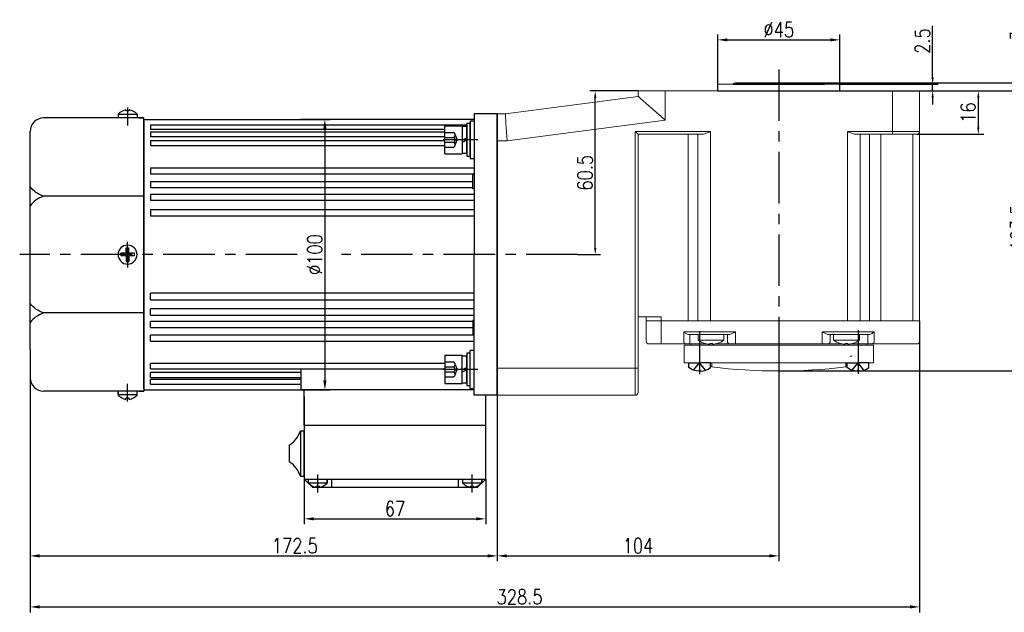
# Model space of a CAD drawing. Header units: inches. Extents: x 331 to 12887, y -474 to 4488.
# Tile 75 of 122: x 9375 to 9739, y -51 to 168. Entities that reach past the tile are written whole.
import ezdxf

# ---------------------------------------------------------------- set-up
doc = ezdxf.new("R2010")
doc.units = ezdxf.units.IN
doc.header["$LTSCALE"] = 10
doc.header["$MEASUREMENT"] = 0
doc.linetypes.add('CENTER', pattern=[10.16, 6.35, -1.27, 1.27, -1.27])
doc.linetypes.add('HIDDEN', pattern=[1.905, 1.27, -0.635])
for name, color, linetype in [('1轮廓实线层', 7, 'Continuous'), ('3中心线层', 1, 'CENTER'), ('4虚线层', 6, 'HIDDEN'), ('7标注层', 4, 'Continuous')]:
    doc.layers.add(name, color=color, linetype=linetype)
doc.styles.add('PC_TEXTSTYLE', font='isocp.shx', dxfattribs={"width": 0.8, "bigfont": 'HZFS.SHX'})
doc.styles.add('TH_GBDIM', font='romans.shx', dxfattribs={"width": 0.8, "bigfont": 'gbcbig.shx'})
doc.dimstyles.new('TH_GBDIM', dxfattribs={"dimtxt": 3.5, "dimasz": 2.5, "dimexe": 2, "dimexo": 0, "dimgap": 1, "dimtad": 1, "dimdec": 4, "dimdsep": 46, "dimtxsty": 'TH_GBDIM', "dimcen": 0.09, "dimclrd": 4, "dimclre": 4, "dimclrt": 3, "dimadec": 0, "dimazin": 0, "dimtfac": 1, "dimtdec": 4, "dimtmove": 0, "dimatfit": 3, "dimfxl": 1, "dimtzin": 0, "dimarcsym": 0})
doc.dimstyles.new('线性标注', dxfattribs={"dimtxt": 2.5, "dimasz": 3, "dimexe": 2, "dimexo": 0, "dimgap": 1, "dimtad": 1, "dimtih": 1, "dimtoh": 1, "dimdsep": 46, "dimtxsty": 'PC_TEXTSTYLE', "dimcen": 0.09, "dimclrt": 3, "dimadec": 0, "dimazin": 0, "dimtfac": 0.7, "dimtix": 1, "dimtmove": 0, "dimatfit": 0, "dimfxl": 1, "dimtzin": 0, "dimarcsym": 0})

# ---------------------------------------------------------------- blocks, each defined once
blk = doc.blocks.new('*D728')
at = {"layer": '7标注层', "color": 4, "lineweight": -2, "transparency": 16777216}
for p, q in [((9603.6, 141.8), (9585.79, 141.8)), ((9587.79, 83.8), (9587.79, 139.3)), ((9581.3, 81.3), (9589.79, 81.3))]:
    blk.add_line(p, q, dxfattribs=at)
at = {"layer": '7标注层', "color": 4, "transparency": 16777216}
for points in [[(9587.37, 139.3), (9588.21, 139.3), (9587.79, 141.8)], [(9587.37, 83.8), (9588.21, 83.8), (9587.79, 81.3)]]:
    blk.add_solid(points, dxfattribs=at)
at = {"layer": 'Defpoints', "color": 0, "transparency": 16777216}
for p in [(9587.79, 141.8), (9603.6, 141.8), (9581.3, 81.3)]:
    blk.add_point(p, dxfattribs=at)
at = {"layer": '7标注层', "color": 3, "transparency": 16777216, "insert": (9584.04, 111.55), "char_height": 5.5, "attachment_point": 5, "rotation": 90, "style": 'TH_GBDIM'}
blk.add_mtext('60.5', dxfattribs=at)
blk = doc.blocks.new('*D729')
at = {"layer": '7标注层', "color": 4, "lineweight": -2, "transparency": 16777216}
for p, q in [((9707.6, 141.8), (9731.28, 141.8)), ((9729.28, 128.3), (9729.28, 139.3)), ((9706.6, 125.8), (9731.28, 125.8))]:
    blk.add_line(p, q, dxfattribs=at)
at = {"layer": '7标注层', "color": 4, "transparency": 16777216}
for points in [[(9728.86, 139.3), (9729.69, 139.3), (9729.28, 141.8)], [(9728.86, 128.3), (9729.69, 128.3), (9729.28, 125.8)]]:
    blk.add_solid(points, dxfattribs=at)
at = {"layer": 'Defpoints', "color": 0, "transparency": 16777216}
for p in [(9707.6, 141.8), (9729.28, 141.8), (9706.6, 125.8)]:
    blk.add_point(p, dxfattribs=at)
at = {"layer": '7标注层', "color": 3, "transparency": 16777216, "insert": (9725.53, 133.8), "char_height": 5.5, "attachment_point": 5, "rotation": 90, "style": 'TH_GBDIM'}
blk.add_mtext('16', dxfattribs=at)
blk = doc.blocks.new('*D579')
at = {"layer": '7标注层', "color": 4, "lineweight": -2, "transparency": 16777216}
for p, q in [((9707.6, 141.8), (9749.61, 141.8)), ((9747.61, 139.3), (9747.61, 40.8)), ((9655.6, 38.3), (9749.61, 38.3))]:
    blk.add_line(p, q, dxfattribs=at)
at = {"layer": '7标注层', "color": 4, "transparency": 16777216}
for points in [[(9747.19, 139.3), (9748.02, 139.3), (9747.61, 141.8)], [(9747.19, 40.8), (9748.02, 40.8), (9747.61, 38.3)]]:
    blk.add_solid(points, dxfattribs=at)
at = {"layer": 'Defpoints', "color": 0, "transparency": 16777216}
for p in [(9707.6, 141.8), (9655.6, 38.3), (9747.61, 38.3)]:
    blk.add_point(p, dxfattribs=at)
at = {"layer": '7标注层', "color": 3, "transparency": 16777216, "insert": (9743.86, 90.05), "char_height": 5.5, "attachment_point": 5, "rotation": 90, "style": 'TH_GBDIM'}
blk.add_mtext('≈103.5', dxfattribs=at)
blk = doc.blocks.new('*D580')
at = {"layer": '7标注层', "color": 0, "lineweight": -2, "transparency": 16777216}
for p, q in [((9551.6, 133.3), (9551.6, -32.06)), ((9655.6, 41.3), (9655.6, -32.06)), ((9555.1, -30.06), (9652.1, -30.06))]:
    blk.add_line(p, q, dxfattribs=at)
at = {"layer": '7标注层', "color": 0, "transparency": 16777216}
for points in [[(9555.1, -29.47), (9555.1, -30.64), (9551.6, -30.06)], [(9652.1, -29.47), (9652.1, -30.64), (9655.6, -30.06)]]:
    blk.add_solid(points, dxfattribs=at)
at = {"layer": 'Defpoints', "color": 0, "transparency": 16777216}
for p in [(9551.6, 133.3), (9655.6, 41.3), (9655.6, -30.06)]:
    blk.add_point(p, dxfattribs=at)
at = {"layer": '7标注层', "color": 3, "transparency": 16777216, "insert": (9603.6, -26.31), "char_height": 5.5, "attachment_point": 5, "style": 'TH_GBDIM'}
blk.add_mtext('104', dxfattribs=at)
blk = doc.blocks.new('*D615')
at = {"layer": '7标注层', "color": 4, "lineweight": -2, "transparency": 16777216}
for p, q in [((9712.41, 146.8), (9712.41, 165.86)), ((9678.1, 144.3), (9714.41, 144.3)), ((9712.41, 141.8), (9712.41, 144.3)), ((9656.28, 141.8), (9714.41, 141.8)), ((9712.41, 139.3), (9712.41, 136.8))]:
    blk.add_line(p, q, dxfattribs=at)
at = {"layer": '7标注层', "color": 4, "transparency": 16777216}
for points in [[(9711.99, 146.8), (9712.83, 146.8), (9712.41, 144.3)], [(9711.99, 139.3), (9712.83, 139.3), (9712.41, 141.8)]]:
    blk.add_solid(points, dxfattribs=at)
at = {"layer": 'Defpoints', "color": 0, "transparency": 16777216}
for p in [(9678.1, 144.3), (9712.41, 144.3), (9656.28, 141.8)]:
    blk.add_point(p, dxfattribs=at)
at = {"layer": '7标注层', "color": 3, "transparency": 16777216, "insert": (9708.66, 160.25), "char_height": 5.5, "attachment_point": 5, "rotation": 90, "style": 'TH_GBDIM'}
blk.add_mtext('2.5', dxfattribs=at)
blk = doc.blocks.new('*D616')
at = {"layer": '7标注层', "color": 0, "lineweight": -2, "transparency": 16777216}
for p, q in [((9633.1, 141.8), (9633.1, 162.67)), ((9636.6, 160.67), (9674.6, 160.67)), ((9678.1, 141.8), (9678.1, 162.67))]:
    blk.add_line(p, q, dxfattribs=at)
at = {"layer": '7标注层', "color": 0, "transparency": 16777216}
for points in [[(9636.6, 161.25), (9636.6, 160.08), (9633.1, 160.67)], [(9674.6, 161.25), (9674.6, 160.08), (9678.1, 160.67)]]:
    blk.add_solid(points, dxfattribs=at)
at = {"layer": 'Defpoints', "color": 0, "transparency": 16777216}
for p in [(9678.1, 160.67), (9633.1, 141.8), (9678.1, 141.8)]:
    blk.add_point(p, dxfattribs=at)
at = {"layer": '7标注层', "color": 3, "transparency": 16777216, "insert": (9655.6, 164.42), "char_height": 5.5, "attachment_point": 5, "style": 'TH_GBDIM'}
blk.add_mtext('%%C45', dxfattribs=at)
blk = doc.blocks.new('*D620')
at = {"layer": '7标注层', "color": 4, "lineweight": -2, "transparency": 16777216}
for p, q in [((9747.61, 147.3), (9747.61, 164.6)), ((9670.43, 144.8), (9749.61, 144.8)), ((9747.61, 141.8), (9747.61, 144.8)), ((9671.65, 141.8), (9749.61, 141.8)), ((9747.61, 139.3), (9747.61, 136.8))]:
    blk.add_line(p, q, dxfattribs=at)
at = {"layer": '7标注层', "color": 4, "transparency": 16777216}
for points in [[(9747.19, 147.3), (9748.02, 147.3), (9747.61, 144.8)], [(9747.19, 139.3), (9748.02, 139.3), (9747.61, 141.8)]]:
    blk.add_solid(points, dxfattribs=at)
at = {"layer": 'Defpoints', "color": 0, "transparency": 16777216}
for p in [(9670.43, 144.8), (9671.65, 141.8), (9747.61, 141.8)]:
    blk.add_point(p, dxfattribs=at)
at = {"layer": '7标注层', "color": 3, "transparency": 16777216, "insert": (9743.86, 162.13), "char_height": 5.5, "attachment_point": 5, "rotation": 90, "style": 'TH_GBDIM'}
blk.add_mtext('3', dxfattribs=at)
blk = doc.blocks.new('*D622')
at = {"layer": '7标注层', "color": 0, "lineweight": -2, "transparency": 16777216}
for p, q in [((9707.6, 56.8), (9707.6, -50.92)), ((9379.1, 46.3), (9379.1, -50.92)), ((9382.6, -48.92), (9704.1, -48.92))]:
    blk.add_line(p, q, dxfattribs=at)
at = {"layer": '7标注层', "color": 0, "transparency": 16777216}
for points in [[(9382.6, -48.33), (9382.6, -49.5), (9379.1, -48.92)], [(9704.1, -48.33), (9704.1, -49.5), (9707.6, -48.92)]]:
    blk.add_solid(points, dxfattribs=at)
at = {"layer": 'Defpoints', "color": 0, "transparency": 16777216}
for p in [(9707.6, 56.8), (9379.1, 46.3), (9707.6, -48.92)]:
    blk.add_point(p, dxfattribs=at)
at = {"layer": '7标注层', "color": 3, "transparency": 16777216, "insert": (9559.85, -45.17), "char_height": 5.5, "attachment_point": 5, "style": 'TH_GBDIM'}
blk.add_mtext('328.5', dxfattribs=at)
blk = doc.blocks.new('*D838')
at = {"layer": '7标注层', "color": 4, "lineweight": -2, "transparency": 16777216}
for p, q in [((9479.1, 131.3), (9489.96, 131.3)), ((9487.96, 127.8), (9487.96, 34.8)), ((9479.1, 31.3), (9489.96, 31.3))]:
    blk.add_line(p, q, dxfattribs=at)
at = {"layer": '7标注层', "color": 4, "transparency": 16777216}
for points in [[(9487.37, 127.8), (9488.54, 127.8), (9487.96, 131.3)], [(9487.37, 34.8), (9488.54, 34.8), (9487.96, 31.3)]]:
    blk.add_solid(points, dxfattribs=at)
at = {"layer": 'Defpoints', "color": 0, "transparency": 16777216}
for p in [(9479.1, 131.3), (9479.1, 31.3), (9487.96, 31.3)]:
    blk.add_point(p, dxfattribs=at)
at = {"layer": '7标注层', "color": 3, "transparency": 16777216, "insert": (9484.21, 81.3), "char_height": 5.5, "attachment_point": 5, "rotation": 90, "style": 'TH_GBDIM'}
blk.add_mtext('%%C100', dxfattribs=at)
blk = doc.blocks.new('*D839')
at = {"layer": '7标注层', "color": 4, "lineweight": -2, "transparency": 16777216}
for p, q in [((9480.35, -1.7), (9480.35, -18.36)), ((9547.35, -1.7), (9547.35, -18.36)), ((9483.85, -16.36), (9543.85, -16.36))]:
    blk.add_line(p, q, dxfattribs=at)
at = {"layer": '7标注层', "color": 4, "transparency": 16777216}
for points in [[(9483.85, -15.78), (9483.85, -16.94), (9480.35, -16.36)], [(9543.85, -15.78), (9543.85, -16.94), (9547.35, -16.36)]]:
    blk.add_solid(points, dxfattribs=at)
at = {"layer": 'Defpoints', "color": 0, "transparency": 16777216}
for p in [(9480.35, -1.7), (9547.35, -1.7), (9547.35, -16.36)]:
    blk.add_point(p, dxfattribs=at)
at = {"layer": '7标注层', "color": 3, "transparency": 16777216, "insert": (9513.85, -12.61), "char_height": 5.5, "attachment_point": 5, "style": 'TH_GBDIM'}
blk.add_mtext('67', dxfattribs=at)
blk = doc.blocks.new('*D840')
at = {"layer": '7标注层', "color": 0, "lineweight": -2, "transparency": 16777216}
for p, q in [((9551.6, 50.62), (9551.6, -32.06)), ((9379.1, 46.3), (9379.1, -32.06)), ((9382.6, -30.06), (9548.1, -30.06))]:
    blk.add_line(p, q, dxfattribs=at)
at = {"layer": '7标注层', "color": 0, "transparency": 16777216}
for points in [[(9382.6, -29.47), (9382.6, -30.64), (9379.1, -30.06)], [(9548.1, -29.47), (9548.1, -30.64), (9551.6, -30.06)]]:
    blk.add_solid(points, dxfattribs=at)
at = {"layer": 'Defpoints', "color": 0, "transparency": 16777216}
for p in [(9551.6, 50.62), (9379.1, 46.3), (9551.6, -30.06)]:
    blk.add_point(p, dxfattribs=at)
at = {"layer": '7标注层', "color": 3, "transparency": 16777216, "insert": (9476.85, -26.31), "char_height": 5.5, "attachment_point": 5, "style": 'TH_GBDIM'}
blk.add_mtext('172.5', dxfattribs=at)

msp = doc.modelspace()

# ---------------------------------------------------------------- linework, layer by layer
at = {"linetype": 'Continuous', "lineweight": 15}
msp.add_line((9633.09705, 144.29977), (9678.09705, 144.29977), dxfattribs=at)
at = {"color": 7, "linetype": 'Continuous', "lineweight": 15}
for p, q in [((9554.59705, 133.29977), (9603.59706, 139.79977)), ((9603.59706, 139.79977), (9603.59706, 141.79977)), ((9603.59706, 141.79977), (9613.59705, 141.79977)), ((9613.59705, 141.79977), (9613.59705, 131.0387)), ((9613.59705, 141.79977), (9697.59705, 141.79977)), ((9697.59705, 141.79977), (9707.59705, 141.79977)), ((9697.59705, 126.79977), (9697.59705, 141.79977)), ((9707.59705, 141.79977), (9707.59705, 126.79977)), ((9551.59705, 133.29977), (9554.59705, 133.29977)), ((9613.59705, 131.0387), (9555.25743, 123.29977)), ((9602.59705, 126.79977), (9630.34419, 126.79977)), ((9602.59705, 39.29977), (9602.59705, 126.79977)), ((9627.34419, 125.79977), (9603.59706, 125.79977)), ((9603.59706, 125.79977), (9603.59706, 39.29977)), ((9622.16688, 125.79977), (9622.16688, 56.79977)), ((9625.64573, 56.79977), (9625.64573, 125.79977)), ((9630.34419, 126.79977), (9630.34419, 56.79977)), ((9680.92823, 126.79977), (9697.59705, 126.79977)), ((9680.92823, 56.79977), (9680.92823, 126.79977)), ((9697.59705, 125.79977), (9683.92823, 125.79977)), ((9685.62669, 125.79977), (9685.62669, 56.79977)), ((9689.09638, 125.79977), (9689.09638, 56.79977)), ((9693.27346, 125.79977), (9693.27346, 56.79977)), ((9697.59705, 126.79977), (9707.59705, 126.79977)), ((9697.59705, 126.79977), (9697.59705, 125.79977)), ((9706.59706, 125.79977), (9697.59705, 125.79977)), ((9705.09705, 56.79977), (9705.09705, 125.79977)), ((9707.59705, 126.79977), (9707.59705, 56.79977)), ((9555.25743, 123.29977), (9551.59705, 123.29977)), ((9603.59706, 58.29977), (9612.13693, 58.29977)), ((9606.59705, 56.79977), (9606.59705, 58.29977)), ((9612.13693, 58.29977), (9612.13693, 56.79977)), ((9606.59705, 49.29977), (9606.59705, 56.79977)), ((9606.59705, 56.79977), (9612.13693, 56.79977)), ((9612.13693, 56.79977), (9606.59705, 56.79977)), ((9612.13693, 56.79977), (9612.13693, 49.29977)), ((9612.13693, 56.79977), (9622.16688, 56.79977)), ((9612.13693, 56.79977), (9622.16688, 56.79977)), ((9625.64573, 56.79977), (9622.16688, 56.79977)), ((9622.16688, 56.79977), (9625.64573, 56.79977)), ((9625.64573, 56.79977), (9630.34419, 56.79977)), ((9630.34419, 56.79977), (9625.64573, 56.79977)), ((9680.92823, 56.79977), (9630.34419, 56.79977)), ((9630.34419, 56.79977), (9680.92823, 56.79977)), ((9680.92823, 56.79977), (9685.62669, 56.79977)), ((9685.62669, 56.79977), (9680.92823, 56.79977)), ((9685.62669, 56.79977), (9689.09638, 56.79977)), ((9685.62669, 56.79977), (9689.09638, 56.79977)), ((9689.09638, 56.79977), (9693.27346, 56.79977)), ((9689.09638, 56.79977), (9693.27346, 56.79977)), ((9693.27346, 56.79977), (9705.09705, 56.79977)), ((9693.27346, 56.79977), (9705.09705, 56.79977)), ((9705.09705, 56.79977), (9707.59705, 56.79977)), ((9707.59705, 56.79977), (9705.09705, 56.79977)), ((9707.59705, 56.79977), (9707.59705, 49.29977)), ((9620.47686, 52.79977), (9622.16688, 52.79977)), ((9620.47686, 49.29977), (9620.47686, 52.79977)), ((9622.16688, 52.79977), (9625.64573, 52.79977)), ((9623.10657, 51.79977), (9622.4071, 51.79977)), ((9622.76634, 51.79977), (9622.76634, 49.29977)), ((9626.58542, 51.79977), (9623.10657, 51.79977)), ((9625.64573, 52.79977), (9630.34419, 52.79977)), ((9630.34419, 51.79977), (9626.58542, 51.79977)), ((9630.34419, 52.79977), (9639.59705, 52.79977)), ((9637.36099, 51.79977), (9630.34419, 51.79977)), ((9636.59705, 49.29977), (9636.59705, 51.79977)), ((9639.59705, 52.79977), (9639.59705, 49.29977)), ((9671.59706, 52.79977), (9680.92823, 52.79977)), ((9671.59706, 49.29977), (9671.59706, 52.79977)), ((9680.92823, 51.79977), (9673.83312, 51.79977)), ((9674.59705, 51.79977), (9674.59705, 49.29977)), ((9680.92823, 52.79977), (9685.62669, 52.79977)), ((9684.687, 51.79977), (9680.92823, 51.79977)), ((9688.15669, 51.79977), (9684.687, 51.79977)), ((9685.62669, 52.79977), (9689.09638, 52.79977)), ((9688.87047, 51.79977), (9688.15669, 51.79977)), ((9688.5244, 49.29977), (9688.5244, 51.79977)), ((9689.09638, 52.79977), (9690.80418, 52.79977)), ((9690.80418, 52.79977), (9690.80418, 49.29977)), ((9612.02896, 48.29977), (9607.59705, 48.29977)), ((9621.24002, 48.29977), (9612.02896, 48.29977)), ((9620.59705, 41.29977), (9620.59705, 47.79977)), ((9620.59705, 47.79977), (9690.59705, 47.79977)), ((9622.76634, 48.29977), (9621.24002, 48.29977)), ((9622.76634, 48.29977), (9622.76634, 49.29977)), ((9628.88828, 48.29977), (9622.76634, 48.29977)), ((9625.84705, 49.66257), (9630.59705, 49.66257)), ((9630.10705, 48.15396), (9630.10705, 48.43948)), ((9630.59705, 48.29977), (9630.10705, 48.29977)), ((9630.59705, 49.66257), (9635.34705, 49.66257)), ((9630.59705, 48.29977), (9630.59705, 48.4261)), ((9631.08705, 48.29977), (9630.59705, 48.29977)), ((9631.08705, 48.43948), (9631.08705, 48.15396)), ((9637.59705, 48.29977), (9632.30582, 48.29977)), ((9639.59705, 48.29977), (9637.59705, 48.29977)), ((9639.59705, 48.29977), (9639.59705, 49.29977)), ((9671.59706, 48.29977), (9639.59705, 48.29977)), ((9671.59706, 48.29977), (9671.59706, 49.29977)), ((9673.59705, 48.29977), (9671.59706, 48.29977)), ((9678.88828, 48.29977), (9673.59705, 48.29977)), ((9675.84705, 49.66257), (9680.59705, 49.66257)), ((9680.10705, 48.15396), (9680.10705, 48.43948)), ((9680.59705, 48.29977), (9680.10705, 48.29977)), ((9680.59705, 49.66257), (9685.34705, 49.66257)), ((9680.59705, 48.4261), (9680.59705, 48.29977)), ((9681.08705, 48.29977), (9680.59705, 48.29977)), ((9681.08705, 48.43948), (9681.08705, 48.15396)), ((9688.5244, 48.29977), (9682.30582, 48.29977)), ((9688.5244, 49.29977), (9688.5244, 48.29977)), ((9690.04425, 48.29977), (9688.5244, 48.29977)), ((9692.77346, 48.29977), (9690.04425, 48.29977)), ((9690.59705, 47.79977), (9690.59705, 41.29977)), ((9704.59705, 48.29977), (9692.77346, 48.29977)), ((9706.59706, 48.29977), (9704.59705, 48.29977)), ((9681.84705, 43.79977), (9682.59705, 43.79977)), ((9620.59705, 41.29977), (9624.09705, 41.29977)), ((9624.09705, 41.29977), (9628.59705, 41.29977)), ((9628.59705, 41.29977), (9682.59705, 41.29977)), ((9630.84705, 39.79441), (9630.84705, 41.29977)), ((9680.34705, 41.29977), (9680.34705, 39.79441)), ((9682.59705, 41.29977), (9687.09705, 41.29977)), ((9687.09705, 41.29977), (9690.59705, 41.29977)), ((9551.59705, 39.29977), (9602.59705, 39.29977)), ((9602.59705, 29.29976), (9602.59705, 39.29977)), ((9602.59705, 39.29977), (9603.59706, 39.29977)), ((9603.59706, 39.29977), (9603.59706, 30.29977)), ((9602.59705, 29.29976), (9551.59705, 29.29976))]:
    msp.add_line(p, q, dxfattribs=at)
for p, q in [((9414.49705, 134.82796), (9414.49705, 134.39977)), ((9415.69705, 134.82796), (9415.69705, 134.39977)), ((9421.09705, 131.79977), (9384.09705, 131.79977)), ((9411.59705, 133.23511), (9411.59705, 131.79977)), ((9418.59705, 133.14071), (9411.59705, 133.14071)), ((9415.69705, 134.39977), (9414.49705, 134.39977)), ((9418.59705, 133.23511), (9418.59705, 131.79977)), ((9419.34705, 131.79977), (9421.09705, 131.79977)), ((9421.09705, 130.79977), (9421.09705, 131.79977)), ((9421.09705, 130.79977), (9421.09705, 81.29977)), ((9379.09705, 116.29977), (9379.09705, 126.79977)), ((9379.09705, 46.29977), (9379.09705, 116.29977)), ((9421.09705, 102.88101), (9384.09705, 102.88101)), ((9421.09705, 31.79977), (9421.09705, 81.29977)), ((9421.09705, 59.71852), (9384.09705, 59.71852)), ((9379.09705, 46.29977), (9379.09705, 35.79977)), ((9421.09705, 30.79977), (9384.09705, 30.79977)), ((9411.59705, 29.36442), (9411.59705, 30.79977)), ((9418.59705, 29.45882), (9411.59705, 29.45882)), ((9411.59706, 30.49701), (9411.59706, 29.36442)), ((9418.59705, 29.36442), (9418.59705, 30.79977)), ((9419.34705, 30.79977), (9421.09705, 30.79977)), ((9419.34705, 30.79977), (9421.09705, 30.79977)), ((9421.09705, 31.79977), (9421.09705, 30.79977)), ((9547.34705, -1.70023), (9547.34705, 29.29977)), ((9415.69705, 28.19977), (9414.49705, 28.19977)), ((9414.49705, 27.77157), (9414.49705, 28.19977)), ((9415.69705, 27.77157), (9415.69705, 28.19977)), ((9481.84705, -3.13558), (9481.84705, -1.70023)), ((9481.84705, -3.04118), (9488.84705, -3.04118)), ((9488.84705, -3.13558), (9488.84705, -1.70023)), ((9488.84705, -2.00299), (9488.84705, -3.13558)), ((9538.84705, -3.13558), (9538.84705, -1.70023)), ((9538.84705, -3.04118), (9545.84705, -3.04118)), ((9545.89391, -3.13558), (9545.89391, -1.70023)), ((9545.89391, -2.00299), (9545.89391, -3.13558)), ((9484.74705, -4.30023), (9485.94705, -4.30023)), ((9484.74705, -4.72843), (9484.74705, -4.30023)), ((9485.94705, -4.72843), (9485.94705, -4.30023)), ((9541.74705, -4.30023), (9542.94705, -4.30023)), ((9541.74705, -4.72843), (9541.74705, -4.30023)), ((9542.94705, -4.72843), (9542.94705, -4.30023))]:
    msp.add_line(p, q)
at = {"color": 7, "linetype": 'Continuous', "lineweight": 15, "flags": 128}
for points in [[(9613.59705, 131.0387), (9612.03271, 132.40923), (9610.50688, 133.74602), (9609.05715, 135.01614), (9607.7192, 136.18833), (9606.52599, 137.23371), (9605.50688, 138.12655), (9604.68699, 138.84487), (9604.08649, 139.37097), (9603.72017, 139.6919), (9603.59706, 139.79977)], [(9554.59705, 133.29977), (9554.60709, 133.14784), (9554.63688, 132.69669), (9554.68553, 131.96002), (9554.75155, 130.96021), (9554.83295, 129.72764), (9554.92724, 128.29977), (9555.03156, 126.71997), (9555.14276, 125.03625), (9555.25743, 123.29977)], [(9603.59706, 125.79977), (9603.58186, 125.81496), (9603.53675, 125.86007), (9603.46308, 125.93374), (9603.3631, 126.03372), (9603.23984, 126.15698), (9603.09705, 126.29977), (9602.93907, 126.45775), (9602.7707, 126.62612), (9602.59705, 126.79977)], [(9632.85092, 48.43948), (9632.8543, 48.43363), (9632.85671, 48.42945), (9632.85816, 48.42693), (9632.85865, 48.4261)], [(9678.33546, 48.4261), (9678.33595, 48.42693), (9678.33739, 48.42945), (9678.33981, 48.43363), (9678.34319, 48.43948)]]:
    msp.add_lwpolyline(points, dxfattribs=at)
at = {"color": 7, "linetype": 'Continuous', "lineweight": 15}
for centre, radius, start, end in [((9639.59705, 143.79977), 1, 90, 150), ((9671.59705, 143.79977), 1, 30, 90), ((9706.59705, 126.79977), 1, 270, 0), ((9607.59705, 49.29977), 1, 180, 270), ((9609.74068, 49.05268), 2.40896, 341.7873328, 5.8872967), ((9621.37681, 49.19537), 0.90599, 173.3830038, 261.3161557), ((9630.59705, 56.09977), 8, 233.5764264, 253.5786384), ((9631.16165, 46.80345), 3.25888, 149.8661641, 150.1378907), ((9630.59705, 56.09977), 7.98498, 253.6046715, 264.3221101), ((9630.59705, 57.4026), 8.9765, 266.8708423, 273.1291577), ((9630.59705, 56.09977), 7.98498, 275.6778899, 286.3953285), ((9630.59705, 56.09977), 8, 286.4213616, 306.4235736), ((9637.59705, 49.29977), 1, 180, 270), ((9673.59705, 49.29977), 1, 270, 0), ((9680.59705, 56.09977), 8, 233.5764264, 253.5786384), ((9680.59705, 56.09977), 7.98498, 253.6046715, 264.3221101), ((9680.59705, 57.40262), 8.97652, 266.8708452, 273.1291548), ((9680.59705, 56.09977), 7.98498, 275.6778899, 286.3953285), ((9686.39003, 50.47345), 4.08195, 209.8865173, 210.1034474), ((9680.59705, 56.09977), 8, 286.4213616, 306.4235736), ((9689.90525, 49.19414), 0.9051, 278.8337087, 6.7019271), ((9706.59705, 49.29977), 1, 270, 0), ((9655.64187, 230.63397), 192.33672, 259.8628528, 260.0314886), ((9655.55224, 230.63397), 192.33672, 279.9685114, 280.1371472), ((9655.64187, 230.63397), 192.33672, 262.4429569, 262.5931825), ((9655.59705, 243.96643), 205.66667, 263.0882541, 276.9117459), ((9655.55224, 230.63397), 192.33672, 277.4068175, 277.5570431), ((9602.59705, 30.29977), 1, 270, 0)]:
    msp.add_arc(centre, radius, start, end, dxfattribs=at)
for centre, radius, start, end in [((9416.05695, 128.55162), 6.46728, 103.957243, 133.5991462), ((9414.13716, 128.55162), 6.46728, 46.4008538, 76.042757), ((9384.09705, 126.79977), 5, 90, 180), ((9384.09705, 35.79977), 5, 180, 270), ((9416.05695, 34.04791), 6.46728, 226.4008538, 256.042757), ((9414.13716, 34.04791), 6.46728, 283.957243, 313.5991462), ((9486.30695, 1.54791), 6.46728, 226.4008538, 256.042757), ((9484.38716, 1.54791), 6.46728, 283.957243, 313.5991462), ((9543.30695, 1.54791), 6.46728, 226.4008538, 256.042757), ((9541.38716, 1.54791), 6.46728, 283.957243, 313.5991462)]:
    msp.add_arc(centre, radius, start, end)
at = {"linetype": 'Continuous', "lineweight": 15}
for points in [[(9633.09705, 144.29977), (9633.09705, 141.79977)], [(9678.09705, 141.79977), (9678.09705, 144.29977)]]:
    msp.add_open_spline(points, degree=1, dxfattribs=at)
at = {"color": 7, "linetype": 'Continuous', "lineweight": 15}
for points, knots in [([(9630.34419, 126.79977), (9630.33989, 126.79784), (9630.06209, 126.67358), (9629.31961, 126.34637), (9628.29142, 125.91062), (9627.60484, 125.83027), (9627.34419, 125.79977)], [0, 0, 0, 0, 0.004181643, 0.269941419, 0.722842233, 1, 1, 1, 1]), ([(9683.92823, 125.79977), (9683.66758, 125.83027), (9682.98101, 125.91062), (9681.95281, 126.34636), (9681.21034, 126.6736), (9680.93253, 126.79784), (9680.92823, 126.79977)], [0, 0, 0, 0, 0.27715807, 0.730058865, 0.995817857, 1, 1, 1, 1]), ([(9622.4071, 51.79977), (9622.24016, 51.8166), (9621.81544, 51.85942), (9621.11886, 52.21797), (9620.69273, 52.57894), (9620.47857, 52.79801), (9620.47686, 52.79977)], [0, 0, 0, 0, 0.204354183, 0.519902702, 0.996146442, 1, 1, 1, 1]), ([(9639.59705, 52.79977), (9639.59389, 52.79794), (9639.53669, 52.76492), (9639.13523, 52.53303), (9638.4952, 52.17269), (9637.79576, 51.85155), (9637.47995, 51.81394), (9637.36099, 51.79977)], [0, 0, 0, 0, 0.00400807, 0.072494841, 0.508977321, 0.815042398, 1, 1, 1, 1]), ([(9673.83312, 51.79977), (9673.71416, 51.81394), (9673.39835, 51.85155), (9672.6989, 52.17268), (9672.05888, 52.53304), (9671.65741, 52.76492), (9671.60022, 52.79794), (9671.59706, 52.79977)], [0, 0, 0, 0, 0.184956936, 0.491022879, 0.927506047, 0.995992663, 1, 1, 1, 1]), ([(9690.80418, 52.79977), (9690.80245, 52.79801), (9690.58716, 52.57904), (9690.15997, 52.2181), (9689.46246, 51.85947), (9689.03754, 51.81662), (9688.87047, 51.79977)], [0, 0, 0, 0, 0.00385126, 0.479928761, 0.795514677, 1, 1, 1, 1]), ([(9629.80705, 48.15396), (9629.84058, 48.15096), (9629.90764, 48.14494), (9629.99732, 48.14113), (9630.06504, 48.14189), (9630.10166, 48.14663), (9630.10549, 48.15183), (9630.10705, 48.15396)], [0, 0, 0, 0, 0.2138793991, 0.4278109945, 0.6405928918, 0.8528834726, 1, 1, 1, 1]), ([(9631.08705, 48.15396), (9631.09032, 48.15096), (9631.09687, 48.14494), (9631.14812, 48.14113), (9631.22354, 48.14189), (9631.30791, 48.14663), (9631.36407, 48.15183), (9631.38705, 48.15396)], [0, 0, 0, 0, 0.213875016, 0.427806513, 0.640594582, 0.852880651, 1, 1, 1, 1]), ([(9679.80705, 48.15396), (9679.84058, 48.15096), (9679.90764, 48.14494), (9679.99732, 48.14113), (9680.06504, 48.14189), (9680.10166, 48.14663), (9680.10549, 48.15183), (9680.10705, 48.15396)], [0, 0, 0, 0, 0.2138756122, 0.4278091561, 0.6405908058, 0.8528828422, 1, 1, 1, 1]), ([(9681.08705, 48.15396), (9681.09032, 48.15096), (9681.09686, 48.14494), (9681.14812, 48.14113), (9681.22354, 48.14189), (9681.30791, 48.14663), (9681.36407, 48.15183), (9681.38705, 48.15396)], [0, 0, 0, 0, 0.213873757, 0.427805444, 0.64059644, 0.852876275, 1, 1, 1, 1])]:
    msp.add_open_spline(points, degree=3, knots=knots, dxfattribs=at)
for points in [[(9384.09705, 102.88101), (9381.24191, 104.29661), (9379.09705, 106.3862)], [(9384.09705, 102.88101), (9381.24191, 101.4654), (9379.09705, 99.37581)], [(9384.09705, 59.71852), (9381.24191, 61.13413), (9379.09705, 63.22372)], [(9384.09705, 59.71852), (9381.24191, 58.30292), (9379.09705, 56.21333)]]:
    msp.add_spline(points, degree=3)
for points in [[(9625.84705, 51.79977), (9625.84705, 49.66257)], [(9635.34705, 49.66257), (9635.34705, 51.79977)], [(9675.84705, 51.79977), (9675.84705, 49.66257)], [(9685.34705, 49.66257), (9685.34705, 51.79977)], [(9623.09705, 48.29977), (9623.09705, 47.79977)], [(9688.09706, 47.79977), (9688.09706, 48.29977)]]:
    msp.add_open_spline(points, degree=1, dxfattribs=at)
at = {"layer": '1轮廓实线层'}
for p, q in [((9638.73103, 144.29977), (9672.46308, 144.29977)), ((9639.59705, 144.79977), (9671.59705, 144.79977)), ((9633.09705, 141.79977), (9678.09705, 141.79977)), ((9421.09705, 131.29977), (9479.09705, 131.29977)), ((9421.09705, 81.29977), (9421.09705, 131.29977)), ((9543.09705, 131.29977), (9479.09705, 131.29977)), ((9543.09705, 133.29977), (9543.09705, 123.29977)), ((9551.59705, 133.29977), (9543.09705, 133.29977)), ((9551.59705, 133.29977), (9551.59705, 81.29977)), ((9551.59705, 29.29976), (9551.59705, 133.29977)), ((9551.59705, 133.29977), (9551.59705, 81.29977)), ((9551.59705, 133.29977), (9551.59705, 81.29977)), ((9551.59705, 29.29976), (9551.59705, 133.29976)), ((9423.59705, 129.22879), (9540.31705, 129.22879)), ((9423.59705, 129.22879), (9423.59705, 127.51627)), ((9532.23705, 127.51627), (9423.59705, 127.51627)), ((9532.23705, 118.52617), (9532.23705, 128.92617)), ((9532.23705, 128.92617), (9538.63705, 128.92617)), ((9538.63705, 128.92617), (9538.63705, 118.52617)), ((9538.63705, 128.64617), (9538.63705, 118.80617)), ((9540.31705, 128.64617), (9538.63705, 128.64617)), ((9541.59705, 129.72617), (9540.31705, 129.72617)), ((9540.31705, 129.72617), (9540.31705, 127.08617)), ((9540.31705, 118.80617), (9540.31705, 128.64617)), ((9541.59705, 130.72617), (9541.59705, 116.72617)), ((9541.59705, 130.72617), (9543.09705, 130.72617)), ((9541.59705, 127.08617), (9541.59705, 129.72617)), ((9423.59705, 126.69715), (9532.23705, 126.69715)), ((9423.59705, 126.69715), (9423.59705, 124.84656)), ((9532.23705, 124.84656), (9423.59705, 124.84656)), ((9538.63705, 123.72617), (9540.31705, 124.44994)), ((9540.31705, 127.08617), (9540.31705, 120.36617)), ((9541.59705, 120.36617), (9541.59705, 127.08617)), ((9423.59705, 123.50737), (9532.23705, 123.50737)), ((9423.59705, 123.50737), (9423.59705, 121.52765)), ((9532.23705, 121.52765), (9423.59705, 121.52765)), ((9538.63705, 122.82146), (9540.31705, 123.54523)), ((9540.31705, 120.36617), (9540.31705, 117.72617)), ((9541.59705, 117.72617), (9541.59705, 120.36617)), ((9543.09705, 123.29977), (9543.09705, 81.29977)), ((9532.23705, 118.52617), (9538.63705, 118.52617)), ((9538.63705, 118.80617), (9540.31705, 118.80617)), ((9540.31705, 117.72617), (9541.59705, 117.72617)), ((9543.09705, 116.72617), (9541.59705, 116.72617)), ((9423.59705, 113.33284), (9543.09705, 113.33284)), ((9423.59705, 113.33284), (9423.59705, 111.08828)), ((9543.09705, 111.08828), (9423.59705, 111.08828)), ((9542.59705, 110.99977), (9543.09705, 110.99977)), ((9542.59705, 105.59977), (9542.59705, 110.99977)), ((9423.59705, 108.30167), (9542.59646, 108.30167)), ((9423.59705, 108.30167), (9423.59705, 105.97225)), ((9542.59705, 105.97225), (9423.59705, 105.97225)), ((9543.09705, 105.59977), (9542.59705, 105.59977)), ((9423.59705, 103.68068), (9543.09705, 103.68068)), ((9423.59705, 103.68068), (9423.59705, 101.29128)), ((9543.09705, 101.29128), (9423.59705, 101.29128)), ((9423.59705, 98.00062), (9543.09705, 98.00062)), ((9423.59705, 98.00062), (9423.59705, 95.55706)), ((9543.09705, 95.55706), (9423.59705, 95.55706)), ((9414.59705, 81.79977), (9414.59705, 83.79977)), ((9414.59705, 83.79977), (9415.59705, 83.79977)), ((9415.59705, 81.79977), (9415.59705, 83.79977)), ((9414.59705, 81.79977), (9412.59705, 81.79977)), ((9412.59705, 81.29977), (9412.59705, 81.79977)), ((9412.59705, 81.29977), (9412.59705, 80.79977)), ((9414.59705, 80.79977), (9412.59705, 80.79977)), ((9414.59705, 80.79977), (9414.59705, 78.79977)), ((9417.59705, 81.79977), (9415.59705, 81.79977)), ((9417.59705, 80.79977), (9415.59705, 80.79977)), ((9415.59705, 80.79977), (9415.59705, 78.79977)), ((9417.59705, 80.79977), (9417.59705, 81.79977)), ((9421.09705, 81.29977), (9421.09705, 31.29977)), ((9543.09705, 39.29977), (9543.09705, 81.29977)), ((9551.59705, 29.29977), (9551.59705, 81.29977)), ((9551.59705, 29.29977), (9551.59705, 81.29977)), ((9551.59705, 29.29977), (9551.59705, 81.29977)), ((9414.59705, 78.79977), (9415.59705, 78.79977)), ((9423.59705, 64.59892), (9423.59705, 67.04247)), ((9543.09705, 67.04247), (9423.59705, 67.04247)), ((9423.59705, 64.59892), (9543.09705, 64.59892)), ((9423.59705, 58.91885), (9423.59705, 61.30825)), ((9543.09705, 61.30825), (9423.59705, 61.30825)), ((9423.59705, 58.91885), (9543.09705, 58.91885)), ((9423.59705, 54.29786), (9423.59705, 56.62728)), ((9542.59705, 56.62728), (9423.59705, 56.62728)), ((9543.09705, 56.99977), (9542.59705, 56.99977)), ((9542.59705, 56.99977), (9542.59705, 51.59977)), ((9423.59705, 54.29786), (9542.59705, 54.29786)), ((9423.59705, 49.26669), (9423.59705, 51.51125)), ((9543.09705, 51.51125), (9423.59705, 51.51125)), ((9538.033, 54.29786), (9542.59646, 54.29786)), ((9543.09705, 51.51125), (9538.06321, 51.51125)), ((9542.59705, 51.59977), (9543.09705, 51.59977)), ((9423.59705, 49.26669), (9543.09705, 49.26669)), ((9538.0573, 49.26669), (9543.09705, 49.26669)), ((9532.23705, 44.07336), (9538.63705, 44.07336)), ((9532.23705, 44.07336), (9532.23705, 33.67336)), ((9538.63705, 33.67336), (9538.63705, 44.07336)), ((9540.31705, 43.79336), (9538.63705, 43.79336)), ((9538.63705, 33.95336), (9538.63705, 43.79336)), ((9541.59705, 44.87336), (9540.31705, 44.87336)), ((9540.31705, 44.87336), (9540.31705, 42.23336)), ((9540.31705, 33.95336), (9540.31705, 43.79336)), ((9543.09705, 45.87336), (9541.59705, 45.87336)), ((9541.59705, 31.87336), (9541.59705, 45.87336)), ((9541.59705, 42.23336), (9541.59705, 44.87336)), ((9423.59705, 39.09216), (9423.59705, 41.07188)), ((9532.23705, 41.07188), (9423.59705, 41.07188)), ((9540.31705, 42.23336), (9540.31705, 35.51336)), ((9541.59705, 35.51336), (9541.59705, 42.23336)), ((9423.59705, 39.09216), (9532.23705, 39.09216)), ((9423.59705, 35.90239), (9423.59705, 37.75298)), ((9479.09705, 37.75298), (9423.59705, 37.75298)), ((9479.09705, 39.09216), (9479.09705, 31.29977)), ((9538.63705, 38.87336), (9540.31705, 39.59712)), ((9538.63705, 37.96865), (9540.31705, 38.69242)), ((9543.09705, 29.29977), (9543.09705, 39.29977)), ((9423.59705, 35.90239), (9479.09705, 35.90239)), ((9423.59705, 33.37074), (9423.59705, 35.08326)), ((9479.09705, 35.08326), (9423.59705, 35.08326)), ((9423.59705, 33.37074), (9479.09705, 33.37074)), ((9532.23705, 33.67336), (9538.63705, 33.67336)), ((9538.63705, 33.95336), (9540.31705, 33.95336)), ((9540.31705, 35.51336), (9540.31705, 32.87336)), ((9540.31705, 32.87336), (9541.59705, 32.87336)), ((9541.59705, 32.87336), (9541.59705, 35.51336)), ((9421.1492, 31.29977), (9479.09705, 31.29977)), ((9543.09705, 31.29977), (9479.09705, 31.29977)), ((9480.34705, 18.29977), (9480.34705, 31.29977)), ((9543.09705, 31.29977), (9538.05645, 31.29977)), ((9541.59705, 31.87336), (9543.09705, 31.87336)), ((9551.59705, 29.29977), (9543.09705, 29.29977)), ((9480.34705, 28.85547), (9480.34705, -1.70023)), ((9478.93964, 16.19977), (9478.93964, -0.60023)), ((9478.93964, 16.19977), (9480.34705, 16.19977)), ((9480.34705, -0.60023), (9480.34705, 16.19977)), ((9474.82253, 10.88136), (9474.82253, 4.71817)), ((9478.93964, -0.60023), (9480.34705, -0.60023)), ((9480.34705, -1.70023), (9483.34705, -4.70023)), ((9480.34705, -1.70023), (9490.34705, -1.70023)), ((9490.34705, -1.70023), (9490.34705, -4.70023)), ((9537.34705, -1.70023), (9547.34705, -1.70023)), ((9537.34705, -4.70023), (9537.34705, -1.70023)), ((9547.34705, -1.70023), (9544.34705, -4.70023)), ((9483.34705, -4.70023), (9544.34705, -4.70023))]:
    msp.add_line(p, q, dxfattribs=at)
at = {"layer": '1轮廓实线层', "color": 7}
for p, q in [((9480.34705, 18.29977), (9547.34705, 18.29977)), ((9490.34705, -1.70023), (9537.34705, -1.70023))]:
    msp.add_line(p, q, dxfattribs=at)
at = {"layer": '1轮廓实线层', "extrusion": (-1.22465e-16, 7.4988e-33, -1)}
for points in [[(-9622.34705, 39.56889), (-9622.34705, 41.29977), (-9626.34705, 41.29977)], [(-9680.84705, 39.56889), (-9680.84705, 41.29977), (-9684.84705, 41.29977)], [(-9626.34705, 38.50977), (-9626.03705, 38.50977), (-9626.03705, 38.19977)], [(-9684.84705, 38.50977), (-9684.53705, 38.50977), (-9684.53705, 38.19977)]]:
    msp.add_lwpolyline(points, dxfattribs=at)
at = {"layer": '1轮廓实线层'}
for points in [[(9630.34705, 39.56889), (9630.34705, 41.29977), (9626.34705, 41.29977)], [(9688.84705, 39.56889), (9688.84705, 41.29977), (9684.84705, 41.29977)], [(9626.34705, 38.50977), (9626.65705, 38.50977), (9626.65705, 38.19977)], [(9684.84705, 38.50977), (9685.15705, 38.50977), (9685.15705, 38.19977)]]:
    msp.add_lwpolyline(points, dxfattribs=at)
for centre, radius, start, end in [((9415.09705, 81.29977), 3.5, 0, 180), ((9415.09705, 81.29977), 3.5, 180, 0), ((9626.34705, 44.69237), 6.5, 272.7336049, 307.9798724), ((9684.84705, 44.69237), 6.5, 272.7336049, 307.9798724), ((9469.49963, 19.25472), 9.92202, 302.4438553, 342.0674814), ((9469.49963, -3.65519), 9.92202, 17.9325186, 57.5561447)]:
    msp.add_arc(centre, radius, start, end, dxfattribs=at)
at = {"layer": '1轮廓实线层', "extrusion": (-1.22465e-16, 7.4988e-33, -1)}
for centre in [(-9626.34705, 44.69237), (-9684.84705, 44.69237)]:
    msp.add_arc(centre, 6.5, 272.7336049, 307.9798724, dxfattribs=at)
at = {"layer": '3中心线层', "ltscale": 0.3}
for p, q in [((9655.59705, 149.74031), (9655.59705, 36.48261)), ((9477.77878, 81.29977), (9375.24661, 81.29977)), ((9581.3049, 81.29977), (9494.09992, 81.29976))]:
    msp.add_line(p, q, dxfattribs=at)
at = {"layer": '3中心线层'}
for p, q in [((9415.09705, 135.62373), (9415.09705, 129.00284)), ((9544.449, 123.72617), (9531.59705, 123.72617)), ((9415.09705, 80.24687), (9415.09705, 86.02807)), ((9415.09705, 82.35266), (9415.09705, 76.57146)), ((9626.34705, 53.0245), (9626.34705, 37.1033)), ((9684.84705, 53.40346), (9684.84705, 37.29362)), ((9544.449, 38.87336), (9531.59705, 38.87336)), ((9415.09705, 26.97581), (9415.09705, 33.59669)), ((9485.30019, -6.6068), (9485.30019, 0.01408)), ((9542.30019, -6.6068), (9542.30019, 0.01408))]:
    msp.add_line(p, q, dxfattribs=at)
at = {"layer": '4虚线层'}
for p, q in [((9532.23705, 126.47017), (9535.43705, 126.47017)), ((9532.23705, 124.64084), (9535.43705, 124.64084)), ((9536.07705, 125.55551), (9536.75705, 123.72617)), ((9536.07705, 121.89684), (9536.75705, 123.72617)), ((9532.23705, 122.81151), (9535.43705, 122.81151)), ((9532.23705, 120.98217), (9535.43705, 120.98217)), ((9532.23705, 41.61736), (9535.43705, 41.61736)), ((9536.07705, 40.70269), (9536.75705, 38.87336)), ((9628.54705, 38.576), (9626.34705, 41.29977)), ((9626.84783, 40.67977), (9626.34705, 40.67977)), ((9687.04705, 38.576), (9684.84705, 41.29977)), ((9685.34783, 40.67977), (9684.84705, 40.67977)), ((9532.23705, 39.78803), (9535.43705, 39.78803)), ((9532.23705, 37.95869), (9535.43705, 37.95869)), ((9536.07705, 37.04403), (9536.75705, 38.87336)), ((9532.23705, 36.12936), (9535.43705, 36.12936))]:
    msp.add_line(p, q, dxfattribs=at)
at = {"layer": '4虚线层', "extrusion": (-1.22465e-16, 7.4988e-33, -1)}
for p, q in [((9624.14705, 38.576), (9626.34705, 41.29977)), ((9625.84628, 40.67977), (9626.34705, 40.67977)), ((9682.64705, 38.576), (9684.84705, 41.29977)), ((9684.34628, 40.67977), (9684.84705, 40.67977))]:
    msp.add_line(p, q, dxfattribs=at)
at = {"layer": '4虚线层'}
for centre in [(9535.10345, 125.55551), (9535.10345, 123.72617), (9535.10345, 121.89684), (9535.10345, 40.70269), (9535.10345, 38.87336), (9535.10345, 37.04403)]:
    msp.add_arc(centre, 0.97361, 290.0383846, 69.9616154, dxfattribs=at)

# ---------------------------------------------------------------- dimensions: what is measured, and where the dimension line sits
at = {"layer": '7标注层'}
dim = msp.add_linear_dim(base=(9678.09705, 160.66683), p1=(9633.09705, 141.79977), p2=(9678.09705, 141.79977), text='%%C<>', dimstyle='线性标注', override={"dimtxt": 5.5, "dimasz": 3.5, "dimtxsty": 'TH_GBDIM', "dimadec": 2}, dxfattribs=at)
dim.commit()
dim.dimension.update_dxf_attribs({"geometry": '*D616', "text_midpoint": (9655.59705, 160.66683), "dimtype": 160})
for base, p1, p2, text, override, picture, middle in [((9712.41013, 144.29977), (9656.27985, 141.79977), (9678.09705, 144.29977), '2.5', {"dimtxt": 5.5, "dimdec": 1, "dimlfac": 1.25, "dimadec": 1}, '*D615', (9712.41013, 160.25497)), ((9747.60752, 141.79977), (9670.43293, 144.79977), (9671.64576, 141.79977), '3', {"dimtxt": 5.5, "dimasz": 2.5, "dimgap": 1, "dimtad": 1, "dimjust": 0, "dimdec": 1, "dimlfac": 1.25, "dimse1": 0, "dimse2": 0, "dimsd1": 0, "dimsd2": 0, "dimadec": 1}, '*D620', (9747.60752, 162.1331)), ((9587.78873, 141.79977), (9581.3049, 81.29977), (9603.59706, 141.79977), '60.5', {"dimtxt": 5.5, "dimasz": 2.5, "dimgap": 1, "dimtad": 1, "dimjust": 0, "dimdec": 1, "dimlfac": 1.25, "dimse1": 0, "dimse2": 0, "dimsd1": 0, "dimsd2": 0, "dimadec": 1}, '*D728', (9587.78873, 111.54977))]:
    dim = msp.add_linear_dim(base=base, p1=p1, p2=p2, angle=90, text=text, dimstyle='TH_GBDIM', override=override, dxfattribs=at)
    dim.commit()
    dim.dimension.update_dxf_attribs({"geometry": picture, "text_midpoint": middle, "dimtype": 160})
for base, p1, p2, text, override, picture, middle in [((9747.60752, 38.29977), (9707.59705, 141.79977), (9655.59705, 38.29977), '≈103.5', {"dimtxt": 5.5, "dimasz": 2.5, "dimgap": 1, "dimtad": 1, "dimjust": 0, "dimdec": 1, "dimlfac": 1.25, "dimse1": 0, "dimse2": 0, "dimsd1": 0, "dimsd2": 0, "dimadec": 1}, '*D579', (9743.85752, 90.04977)), ((9729.27698, 141.79977), (9706.59705, 125.79977), (9707.59705, 141.79977), '16', {"dimtxt": 5.5, "dimasz": 2.5, "dimgap": 1, "dimtad": 1, "dimjust": 0, "dimdec": 1, "dimlfac": 1.25, "dimse1": 0, "dimse2": 0, "dimsd1": 0, "dimsd2": 0, "dimadec": 1}, '*D729', (9725.52698, 133.79977)), ((9487.95776, 31.29976), (9479.09706, 131.29976), (9479.09706, 31.29976), '%%C100', {"dimtxt": 5.5, "dimasz": 3.5, "dimgap": 1, "dimtad": 1, "dimjust": 0, "dimdec": 1, "dimlfac": 1.25, "dimse1": 0, "dimse2": 0, "dimsd1": 0, "dimsd2": 0, "dimadec": 1}, '*D838', (9484.20776, 81.29976))]:
    dim = msp.add_linear_dim(base=base, p1=p1, p2=p2, angle=90, text=text, dimstyle='TH_GBDIM', override=override, dxfattribs=at)
    dim.commit()
    dim.dimension.update_dxf_attribs({"geometry": picture, "text_midpoint": middle})
for base, p1, p2, dimstyle, override, picture, middle in [((9655.59705, -30.05613), (9551.59705, 133.29977), (9655.59705, 41.29977), '线性标注', {"dimtxt": 5.5, "dimasz": 3.5, "dimtxsty": 'TH_GBDIM', "dimadec": 2}, '*D580', (9603.59705, -30.05613)), ((9707.59705, -48.91562), (9379.09705, 46.29977), (9707.59705, 56.79977), '线性标注', {"dimtxt": 5.5, "dimasz": 3.5, "dimtxsty": 'TH_GBDIM', "dimadec": 2}, '*D622', (9559.84705, -48.91562)), ((9551.59705, -30.05613), (9379.09705, 46.29977), (9551.59705, 50.62182), '线性标注', {"dimtxt": 5.5, "dimasz": 3.5, "dimtxsty": 'TH_GBDIM', "dimadec": 2}, '*D840', (9476.84705, -30.05613)), ((9547.34705, -16.35843), (9480.34705, -1.70023), (9547.34705, -1.70023), 'TH_GBDIM', {"dimtxt": 5.5, "dimasz": 3.5, "dimdec": 1, "dimadec": 1}, '*D839', (9513.84705, -16.35843))]:
    dim = msp.add_linear_dim(base=base, p1=p1, p2=p2, dimstyle=dimstyle, override=override, dxfattribs=at)
    dim.commit()
    dim.dimension.update_dxf_attribs({"geometry": picture, "text_midpoint": middle, "dimtype": 160})

doc.saveas('drawing.dxf')
